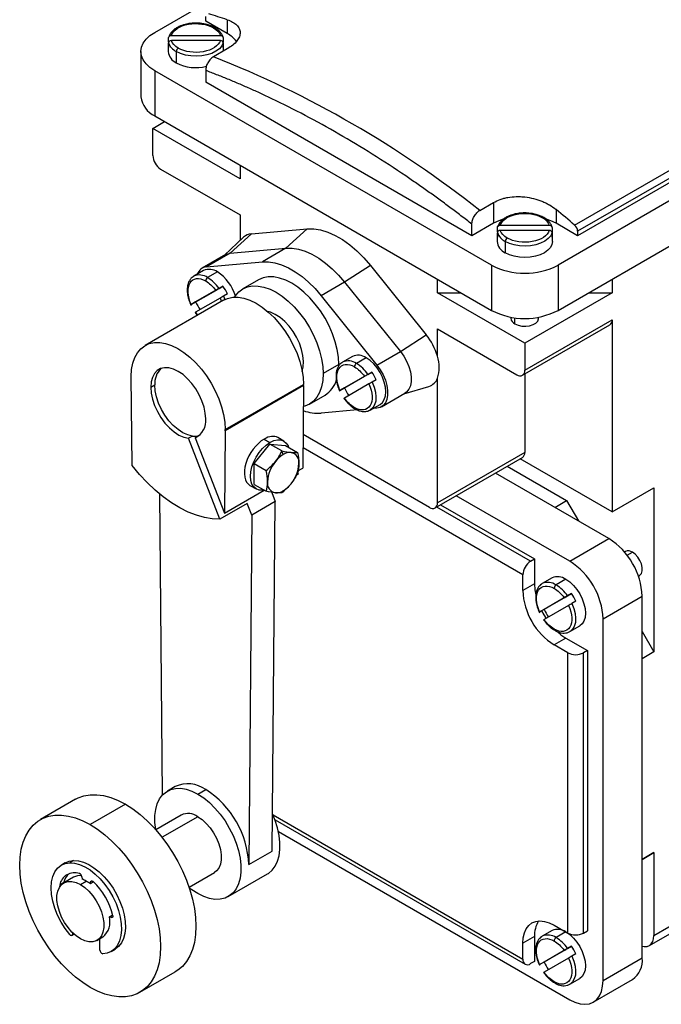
# Model space of a CAD drawing. Header units: millimetres. Extents: x 22 to 956, y 22 to 733.
# Tile 8 of 10: x 737 to 853, y 458 to 636. Entities that reach past the tile are written whole.
import ezdxf

# ---------------------------------------------------------------- set-up
doc = ezdxf.new("R2010")
doc.units = ezdxf.units.MM
doc.header["$LTSCALE"] = 3.5

msp = doc.modelspace()

# ---------------------------------------------------------------- linework, layer by layer
for p, q in [((761.267, 633.908), (810.058, 662.074)), ((770.46, 635.949), (770.46, 636.765)), ((774.349, 633.704), (770.46, 635.949)), ((774.349, 636.193), (774.349, 633.704)), ((764.264, 633.349), (773.12, 633.349)), ((763.692, 631.663), (763.692, 630.438)), ((763.756, 632.125), (763.756, 632.941)), ((763.756, 632.017), (763.756, 631.201)), ((773.12, 632.426), (764.264, 632.426)), ((773.627, 632.941), (773.627, 632.125)), ((773.627, 631.201), (773.627, 632.017)), ((773.692, 630.547), (773.692, 631.663)), ((758.778, 630.438), (758.778, 622.272)), ((765.156, 630.438), (765.156, 628.397)), ((774.349, 630.927), (771.874, 629.498)), ((822.078, 591.863), (761.267, 626.968)), ((761.267, 626.968), (761.267, 618.803)), ((770.46, 627.024), (770.46, 624.927)), ((818.543, 597.169), (770.46, 624.927)), ((882.89, 620.029), (834.099, 591.863)), ((837.093, 599.093), (873.155, 619.911)), ((760.914, 616.557), (763.036, 617.782)), ((761.267, 618.803), (822.078, 583.697)), ((873.697, 618.804), (837.635, 597.986)), ((873.697, 617.988), (837.635, 597.169)), ((760.914, 611.665), (760.914, 616.557)), ((776.692, 607.448), (760.914, 616.557)), ((766.872, 615.567), (766.924, 615.536)), ((766.924, 615.536), (766.924, 615.537)), ((766.924, 615.536), (766.978, 615.506)), ((834.099, 583.697), (882.89, 611.863)), ((762.328, 609.215), (776.692, 600.923)), ((776.692, 609.898), (776.692, 607.448)), ((819.957, 601.74), (822.432, 603.169)), ((822.432, 603.169), (822.432, 599.414)), ((833.746, 601.904), (833.746, 599.414)), ((776.692, 600.923), (776.692, 596.302)), ((822.432, 599.414), (818.543, 597.169)), ((837.635, 597.169), (833.746, 599.414)), ((778.715, 597.51), (788.791, 598.411)), ((788.791, 598.411), (784.955, 594.914)), ((818.543, 597.169), (818.543, 599.266)), ((823.153, 597.835), (823.153, 598.652)), ((823.153, 597.728), (823.153, 596.912)), ((823.66, 599.06), (832.517, 599.06)), ((832.517, 598.137), (823.66, 598.137)), ((833.024, 598.652), (833.024, 597.835)), ((833.024, 596.912), (833.024, 597.728)), ((837.635, 597.986), (837.635, 597.169)), ((777.321, 596.896), (773.887, 593.656)), ((778.715, 597.51), (774.879, 594.013)), ((823.089, 597.374), (823.089, 596.149)), ((824.553, 596.149), (824.553, 594.108)), ((833.089, 596.149), (833.089, 597.374)), ((774.879, 594.013), (770.636, 591.563)), ((774.879, 594.013), (784.955, 594.914)), ((784.955, 594.914), (780.713, 592.464)), ((774.074, 593.764), (769.831, 591.315)), ((770.636, 591.563), (780.713, 592.464)), ((770.081, 590.882), (768.313, 589.861)), ((772.581, 590.634), (770.813, 589.614)), ((800.211, 591.818), (795.562, 588.79)), ((800.211, 591.818), (810.287, 579.283)), ((822.078, 591.863), (822.078, 583.697)), ((834.099, 591.863), (834.099, 583.697)), ((780.016, 589.188), (777.188, 587.555)), ((795.562, 588.79), (791.319, 586.341)), ((795.562, 588.79), (805.638, 576.256)), ((812.311, 586.886), (812.311, 589.336)), ((843.867, 589.336), (843.867, 586.886)), ((767.845, 584.741), (772.274, 587.298)), ((773.588, 588.057), (768.652, 585.207)), ((772.881, 587.649), (773.588, 588.057)), ((828.089, 577.777), (812.311, 586.886)), ((812.311, 586.886), (816.555, 586.886)), ((843.867, 586.886), (828.089, 577.777)), ((839.623, 586.886), (843.867, 586.886)), ((773.652, 585.514), (759.51, 577.35)), ((768.652, 585.207), (767.945, 584.799)), ((773.074, 585.913), (768.645, 583.355)), ((773.074, 585.913), (773.289, 585.304)), ((774.388, 586.671), (773.681, 586.263)), ((773.681, 586.263), (773.93, 585.66)), ((791.319, 586.341), (801.396, 573.806)), ((767.768, 584.696), (767.816, 584.601)), ((769.071, 582.869), (768.645, 583.355)), ((825.589, 582.477), (825.589, 582.268)), ((826.321, 581.247), (826.321, 582.367)), ((828.089, 572.885), (843.867, 581.994)), ((830.589, 582.268), (830.589, 582.477)), ((843.867, 581.994), (843.867, 547.291)), ((812.311, 580.361), (826.675, 572.069)), ((812.311, 575.405), (812.311, 580.361)), ((827.674, 571.97), (843.453, 581.078)), ((805.638, 576.256), (810.287, 579.283)), ((801.396, 573.806), (805.638, 576.256)), ((828.089, 577.777), (828.089, 572.885)), ((796.951, 575.37), (795.183, 574.349)), ((799.451, 575.122), (797.683, 574.102)), ((794.501, 573.897), (791.673, 572.264)), ((794.499, 573.659), (794.501, 573.897)), ((757.164, 555.657), (757.025, 571.758)), ((794.715, 569.229), (799.144, 571.787)), ((800.458, 572.545), (795.523, 569.695)), ((799.751, 572.137), (800.458, 572.545)), ((801.258, 571.16), (800.551, 570.752)), ((812.311, 548.924), (812.311, 571.421)), ((828.089, 572.209), (828.089, 558.032)), ((760.56, 569.815), (761.267, 570.223)), ((773.995, 562.157), (788.137, 570.322)), ((788.137, 570.126), (773.995, 561.962)), ((788.137, 570.126), (788.007, 555.22)), ((794.638, 569.185), (794.687, 569.089)), ((795.523, 569.695), (794.815, 569.287)), ((799.944, 570.401), (795.515, 567.844)), ((806.256, 568.618), (810.78, 569.972)), ((789.187, 566.77), (792.015, 568.403)), ((802.201, 566.276), (806.443, 568.726)), ((797.869, 565.713), (791.319, 565.127)), ((799.916, 565.588), (800.183, 565.689)), ((800.183, 565.689), (799.959, 565.581)), ((800.183, 565.689), (801.951, 566.709)), ((801.396, 566.028), (800.655, 565.962)), ((773.995, 561.962), (773.865, 547.056)), ((768.054, 560.998), (767.347, 560.59)), ((773.022, 545.964), (767.347, 560.59)), ((769.279, 561.107), (768.572, 560.699)), ((768.572, 560.699), (773.865, 547.056)), ((769.345, 561.13), (769.279, 561.107)), ((781.017, 560.454), (782.075, 559.843)), ((784.575, 560.091), (783.507, 560.707)), ((810.896, 548.107), (788.06, 561.29)), ((779.247, 556.013), (782.075, 559.532)), ((784.208, 558.301), (782.075, 559.532)), ((782.075, 559.532), (784.904, 559.279)), ((784.904, 559.279), (787.036, 558.048)), ((827.735, 535.931), (788.039, 558.848)), ((784.46, 557.65), (784.208, 558.301)), ((811.896, 548.008), (827.674, 557.117)), ((828.089, 558.032), (812.311, 548.924)), ((843.867, 547.291), (827.26, 556.878)), ((779.247, 556.013), (781.379, 554.782)), ((779.247, 552.242), (779.247, 556.013)), ((787.134, 554.716), (788.007, 555.22)), ((824.916, 555.524), (835.645, 549.33)), ((787.164, 554.128), (786.868, 553.958)), ((787.062, 554.391), (787.164, 554.128)), ((843.292, 542.463), (822.792, 554.298)), ((778.457, 552.076), (779.575, 551.43)), ((779.247, 552.242), (781.379, 551.011)), ((843.867, 547.291), (851.423, 551.653)), ((851.423, 551.653), (851.423, 522.001)), ((762.651, 496.15), (762.183, 550.495)), ((773.865, 547.056), (781.047, 551.202)), ((782.387, 550.825), (783.03, 549.168)), ((784.208, 550.758), (784.46, 551.117)), ((836.221, 538.381), (815.721, 550.216)), ((777.971, 548.822), (773.022, 545.964)), ((778.787, 546.719), (777.971, 548.822)), ((783.03, 549.168), (778.787, 546.719)), ((782.48, 486.03), (783.03, 549.168)), ((829.149, 538.381), (812.185, 548.175)), ((812.892, 548.583), (829.857, 538.789)), ((833.521, 548.104), (835.645, 549.33)), ((835.645, 549.33), (837.769, 545.652)), ((778.787, 546.719), (778.237, 483.581)), ((836.221, 538.381), (843.292, 542.463)), ((846.284, 540.137), (846.104, 540.033)), ((846.565, 539.454), (847.534, 540.013)), ((829.149, 538.381), (829.857, 538.789)), ((829.857, 538.789), (829.857, 534.298)), ((827.735, 533.074), (827.735, 535.931)), ((833.014, 535.363), (831.246, 534.342)), ((848.604, 535.703), (848.784, 535.807)), ((829.857, 534.298), (827.735, 533.074)), ((831.246, 534.342), (831.045, 534.159)), ((835.513, 535.115), (833.746, 534.095)), ((830.778, 529.222), (835.206, 531.779)), ((836.521, 532.538), (831.585, 529.688)), ((835.813, 532.13), (836.521, 532.538)), ((842.231, 527.971), (849.302, 532.053)), ((849.302, 466.73), (849.302, 532.053)), ((836.006, 530.394), (831.578, 527.836)), ((837.321, 531.152), (836.613, 530.744)), ((831.585, 529.688), (830.878, 529.28)), ((836.245, 525.682), (838.013, 526.702)), ((842.231, 462.648), (842.231, 527.971)), ((849.302, 525.676), (851.423, 522.001)), ((835.513, 524.5), (833.392, 523.276)), ((835.867, 521.847), (833.392, 523.276)), ((835.513, 524.5), (839.403, 522.255)), ((835.867, 471.221), (835.867, 521.847)), ((839.403, 522.255), (838.695, 521.847)), ((838.695, 471.221), (838.695, 521.847)), ((839.403, 522.255), (839.403, 471.63)), ((851.423, 522.001), (849.302, 520.777)), ((764.96, 497.688), (763.546, 496.871)), ((769.045, 496.327), (770.46, 497.143)), ((746.965, 495.382), (740.601, 491.708)), ((755.964, 494.491), (749.6, 490.817)), ((766.046, 492.541), (761.45, 489.888)), ((769.045, 492.244), (762.59, 488.517)), ((782.637, 492.56), (827.735, 466.525)), ((782.982, 491.684), (828.15, 465.61)), ((783.6, 489.554), (836.221, 459.177)), ((851.423, 470.808), (883.243, 489.177)), ((850.595, 468.977), (882.415, 487.346)), ((778.237, 483.581), (782.48, 486.03)), ((849.302, 484.538), (851.423, 485.762)), ((851.423, 485.762), (849.302, 484.537)), ((851.423, 485.762), (851.423, 470.808)), ((745.1, 483.913), (744.393, 483.505)), ((746.605, 484.332), (745.898, 483.924)), ((767.45, 479.495), (772.045, 482.148)), ((744.806, 480.309), (744.099, 479.901)), ((744.806, 480.309), (744.799, 480.275)), ((746.6, 481.315), (744.832, 480.295)), ((747.832, 479.998), (748.893, 480.61)), ((748.097, 481.382), (748.156, 480.961)), ((749.63, 480.11), (749.689, 480.463)), ((750.22, 480.451), (749.63, 480.11)), ((749.975, 480.628), (749.689, 480.463)), ((774.545, 477.818), (781.616, 481.9)), ((753.071, 474.15), (753.661, 474.49)), ((753.406, 474.024), (753.071, 474.15)), ((753.406, 474.024), (753.693, 474.19)), ((746.418, 471.296), (746.418, 471.015)), ((833.014, 471.673), (831.246, 470.652)), ((833.392, 472.65), (835.867, 471.221)), ((835.513, 471.425), (833.746, 470.405)), ((838.695, 471.221), (839.403, 471.63)), ((746.314, 470.787), (746.715, 471.018)), ((746.601, 471.121), (746.418, 471.015)), ((750.832, 469.902), (751.893, 470.515)), ((751.368, 468.158), (751.368, 470.212)), ((829.857, 470.608), (827.735, 469.383)), ((829.857, 470.608), (829.857, 466.117)), ((831.246, 470.652), (831.045, 470.468)), ((753.392, 467.916), (754.1, 468.325)), ((827.735, 466.525), (827.735, 469.383)), ((830.778, 465.532), (835.206, 468.089)), ((836.521, 468.848), (831.585, 465.998)), ((835.813, 468.44), (836.521, 468.848)), ((829.857, 466.117), (829.149, 465.709)), ((831.585, 465.998), (830.878, 465.59)), ((836.006, 466.704), (831.578, 464.146)), ((837.321, 467.462), (836.613, 467.054)), ((842.231, 462.648), (849.302, 466.73)), ((758.599, 460.53), (764.963, 464.204)), ((836.245, 461.992), (838.013, 463.012)), ((840.47, 458.756), (847.541, 462.838))]:
    msp.add_line(p, q)
at = {"flags": 128}
for points in [[(761.267, 626.968), (760.401, 627.554), (759.704, 628.21), (759.194, 628.922), (758.882, 629.67), (758.778, 630.438), (758.882, 631.205), (759.194, 631.954), (759.704, 632.666), (760.401, 633.322), (761.267, 633.908)], [(773.627, 632.017), (773.371, 631.462), (772.928, 630.946), (772.318, 630.492), (771.563, 630.116), (770.695, 629.834), (769.747, 629.658), (768.757, 629.593), (767.764, 629.643), (766.808, 629.805), (765.927, 630.074), (765.156, 630.438)], [(824.189, 600.181), (823.387, 599.885), (822.432, 599.414)], [(833.746, 599.414), (832.791, 599.885), (831.975, 600.186)], [(788.791, 598.411), (789.978, 598.414), (791.226, 598.218), (792.518, 597.826), (793.837, 597.242), (795.165, 596.476), (796.484, 595.536), (797.776, 594.436), (799.024, 593.192), (800.211, 591.818)], [(833.024, 597.728), (832.768, 597.173), (832.325, 596.657), (831.715, 596.203), (830.96, 595.827), (830.092, 595.545), (829.144, 595.369), (828.154, 595.304), (827.161, 595.354), (826.205, 595.516), (825.324, 595.785), (824.553, 596.149)], [(833.089, 596.149), (832.993, 595.586), (832.708, 595.044), (832.246, 594.545), (831.624, 594.108), (830.867, 593.749), (830.002, 593.482), (829.064, 593.318), (828.089, 593.262), (827.113, 593.318), (826.175, 593.482), (825.311, 593.749), (824.553, 594.108)], [(774.074, 593.764), (774.277, 593.865), (774.879, 594.013)], [(784.955, 594.914), (786.058, 594.916), (787.217, 594.735), (788.417, 594.37), (789.642, 593.828), (790.875, 593.116), (792.1, 592.244), (793.301, 591.222), (794.46, 590.066), (795.562, 588.79)], [(780.713, 592.464), (781.815, 592.467), (782.974, 592.285), (784.174, 591.921), (785.399, 591.379), (786.633, 590.667), (787.858, 589.794), (789.058, 588.773), (790.217, 587.617), (791.319, 586.341)], [(768.189, 589.782), (768.281, 589.842), (768.313, 589.861)], [(794.501, 573.897), (794.429, 575.218), (794.212, 576.6), (793.855, 578.02), (793.364, 579.453), (792.748, 580.874), (792.016, 582.26), (791.181, 583.587), (790.259, 584.832), (789.263, 585.974), (788.212, 586.992), (787.123, 587.871), (786.016, 588.594), (784.908, 589.15), (783.82, 589.528), (782.769, 589.723), (781.773, 589.731), (780.85, 589.551), (780.016, 589.188)], [(775.686, 586.074), (775.839, 586.304), (776.456, 587.014), (777.188, 587.555), (778.022, 587.918), (778.945, 588.098), (779.94, 588.09), (780.991, 587.895), (782.08, 587.517), (783.188, 586.961), (784.295, 586.238), (785.384, 585.36), (786.435, 584.341), (787.43, 583.199), (788.353, 581.954), (789.188, 580.628), (789.919, 579.242), (790.536, 577.82), (791.027, 576.387), (791.384, 574.967), (791.6, 573.585), (791.673, 572.264)], [(773.652, 585.514), (774.419, 585.856), (775.336, 586.05), (776.327, 586.056), (777.374, 585.876), (778.46, 585.511), (779.567, 584.969), (780.675, 584.258), (781.766, 583.391), (782.821, 582.382), (783.821, 581.249), (784.75, 580.012), (785.592, 578.69), (786.332, 577.308), (786.958, 575.888), (787.458, 574.455), (787.826, 573.034), (788.053, 571.648), (788.137, 570.322)], [(787.896, 572.682), (788.086, 573.518), (788.135, 574.485), (788.033, 575.533), (787.784, 576.631), (787.395, 577.745), (786.878, 578.841), (786.249, 579.886), (785.528, 580.849), (784.735, 581.699), (783.895, 582.412), (783.033, 582.965), (782.176, 583.342), (781.662, 583.481)], [(826.321, 581.247), (826.891, 581.001), (827.557, 580.857), (828.267, 580.828), (828.962, 580.915), (829.587, 581.112), (830.09, 581.403), (830.431, 581.763), (830.582, 582.165), (830.589, 582.268)], [(757.025, 571.758), (757.087, 573.002), (757.292, 574.143), (757.638, 575.161), (758.119, 576.038), (758.727, 576.76), (759.45, 577.315), (760.277, 577.692), (761.194, 577.886), (762.184, 577.892), (763.232, 577.712), (764.318, 577.347), (765.425, 576.805), (766.533, 576.094), (767.624, 575.227), (768.678, 574.218), (769.679, 573.085), (770.608, 571.848), (771.45, 570.526), (772.19, 569.144), (772.816, 567.724), (773.316, 566.291), (773.684, 564.87), (773.911, 563.484), (773.995, 562.157)], [(805.638, 576.256), (806.24, 575.413), (806.751, 574.5), (807.15, 573.551), (807.425, 572.6), (807.565, 571.681), (807.565, 570.827), (807.425, 570.07), (807.15, 569.436), (806.751, 568.948), (806.443, 568.726)], [(801.951, 566.709), (801.951, 566.71), (802.391, 567.074), (802.717, 567.592), (802.919, 568.241), (802.987, 568.999), (802.919, 569.834), (802.717, 570.716), (802.391, 571.611), (801.951, 572.483), (801.415, 573.3), (800.804, 574.031), (800.141, 574.646), (799.451, 575.122)], [(770.46, 564.1), (770.384, 565.136), (770.161, 566.228), (769.796, 567.341), (769.302, 568.443), (768.691, 569.5), (767.985, 570.479), (767.203, 571.351), (766.369, 572.09), (765.51, 572.673), (764.65, 573.083), (763.817, 573.306), (763.035, 573.336), (762.328, 573.173), (761.718, 572.821), (761.223, 572.29), (760.859, 571.598), (760.635, 570.764), (760.56, 569.815)], [(795.059, 574.27), (795.151, 574.33), (795.183, 574.349)], [(801.396, 573.806), (801.998, 572.964), (802.508, 572.051), (802.908, 571.102), (803.183, 570.151), (803.322, 569.232), (803.322, 568.378), (803.183, 567.62), (802.908, 566.986), (802.508, 566.499), (801.998, 566.175), (801.396, 566.028)], [(791.673, 572.264), (791.6, 571.027), (791.384, 569.895), (791.027, 568.888), (790.536, 568.021), (789.919, 567.312), (789.188, 566.77), (788.353, 566.407), (788.104, 566.338)], [(760.56, 569.815), (760.638, 568.762), (760.868, 567.652), (761.244, 566.52), (761.754, 565.402), (762.382, 564.333), (763.108, 563.346), (763.91, 562.473), (764.761, 561.74), (765.636, 561.171), (766.507, 560.783), (767.347, 560.59)], [(768.054, 560.998), (767.214, 561.192), (766.343, 561.579), (765.468, 562.148), (764.617, 562.881), (763.815, 563.754), (763.089, 564.741), (762.462, 565.81), (761.952, 566.928), (761.575, 568.06), (761.345, 569.17), (761.267, 570.223)], [(800.551, 570.752), (800.904, 569.844), (801.129, 568.943), (801.218, 568.085), (801.166, 567.303), (800.975, 566.63), (800.654, 566.091), (800.215, 565.708), (800.183, 565.689)], [(782.075, 559.843), (782.765, 560.163), (783.428, 560.313), (784.039, 560.289), (784.575, 560.091), (785.015, 559.726), (785.341, 559.208), (785.434, 558.972)], [(780.973, 551.245), (780.722, 551.207), (780.111, 551.232), (779.575, 551.43), (779.135, 551.795), (778.809, 552.312), (778.607, 552.962), (778.54, 553.719), (778.607, 554.555), (778.809, 555.437), (779.135, 556.332), (779.575, 557.204), (780.111, 558.021), (780.722, 558.751), (781.385, 559.366), (782.075, 559.843)], [(773.022, 545.964), (771.655, 546.022), (770.236, 546.259), (768.776, 546.674), (767.288, 547.263), (765.785, 548.021), (764.28, 548.941), (762.785, 550.016), (761.313, 551.236), (759.878, 552.591), (758.491, 554.068), (757.164, 555.657)], [(848.784, 535.807), (848.87, 535.864), (849.142, 536.196), (849.284, 536.671), (849.284, 537.252), (849.142, 537.892), (848.87, 538.538), (848.49, 539.138), (848.032, 539.643), (847.534, 540.013)], [(829.857, 534.298), (829.926, 533.236), (830.09, 532.307)], [(835.513, 535.115), (836.203, 534.639), (836.866, 534.023), (837.478, 533.293), (838.013, 532.476), (838.453, 531.604), (838.78, 530.709), (838.981, 529.827), (839.049, 528.991), (838.981, 528.234), (838.78, 527.584), (838.453, 527.067), (838.013, 526.702), (838.013, 526.702)], [(836.613, 530.744), (836.966, 529.836), (837.192, 528.936), (837.28, 528.078), (837.228, 527.296), (837.038, 526.623), (836.717, 526.084), (836.37, 525.761)], [(831.133, 529.427), (831.513, 528.723), (831.933, 528.042)], [(833.988, 525.623), (834.628, 525.091), (835.513, 524.5)], [(836.37, 525.761), (836.278, 525.701), (836.245, 525.682)], [(746.965, 495.382), (747.447, 495.632), (748.483, 496.002), (749.6, 496.195), (750.787, 496.208), (752.031, 496.042), (753.318, 495.697), (754.633, 495.178), (755.964, 494.491)], [(761.43, 489.91), (761.43, 489.914), (761.285, 491.211), (761.285, 492.437), (761.43, 493.568), (761.716, 494.583), (762.139, 495.464), (762.691, 496.193), (763.361, 496.757), (764.137, 497.146), (765.004, 497.352), (765.947, 497.372), (766.947, 497.205), (767.986, 496.854), (769.045, 496.327)], [(769.045, 496.327), (770.105, 495.632), (771.144, 494.782), (772.144, 493.794), (773.087, 492.686), (773.954, 491.478), (774.73, 490.194), (775.4, 488.856), (775.952, 487.49), (776.374, 486.122), (776.661, 484.776), (776.805, 483.478), (776.805, 482.252), (776.661, 481.121), (776.374, 480.106), (775.952, 479.226), (775.4, 478.497), (774.73, 477.932), (773.954, 477.544), (773.087, 477.337), (772.144, 477.317), (771.144, 477.484), (770.105, 477.835), (769.045, 478.363)], [(755.964, 494.491), (757.294, 493.642), (758.61, 492.642), (759.897, 491.501), (761.141, 490.231), (762.328, 488.848), (763.445, 487.365), (764.481, 485.799), (765.423, 484.167), (766.261, 482.488), (766.987, 480.778), (767.591, 479.059), (768.069, 477.347), (768.414, 475.662), (768.622, 474.022), (768.692, 472.445), (768.622, 470.949), (768.414, 469.55), (768.069, 468.263), (767.591, 467.102), (766.987, 466.081), (766.261, 465.209), (765.423, 464.498), (764.963, 464.204)], [(781.616, 481.9), (781.801, 482.014), (782.471, 482.579), (783.023, 483.308), (783.446, 484.188), (783.732, 485.203), (783.876, 486.334), (783.876, 487.56), (783.732, 488.858), (783.446, 490.204), (783.023, 491.572), (782.539, 492.786)], [(749.6, 461.421), (748.27, 462.27), (746.954, 463.27), (745.667, 464.411), (744.423, 465.681), (743.236, 467.064), (742.119, 468.547), (741.083, 470.113), (740.141, 471.745), (739.303, 473.424), (738.577, 475.133), (737.972, 476.853), (737.495, 478.565), (737.15, 480.25), (736.942, 481.89), (736.872, 483.467), (736.942, 484.963), (737.15, 486.362), (737.495, 487.649), (737.972, 488.81), (738.577, 489.831), (739.303, 490.703), (740.141, 491.414), (741.083, 491.958), (742.119, 492.329), (743.236, 492.521), (744.423, 492.535), (745.667, 492.368), (746.954, 492.023), (748.27, 491.504), (749.6, 490.817)], [(769.045, 492.244), (769.825, 491.71), (770.578, 491.028), (771.279, 490.221), (771.904, 489.315), (772.431, 488.343), (772.843, 487.336), (773.126, 486.33), (773.27, 485.358), (773.27, 484.454), (773.126, 483.648), (772.843, 482.968), (772.431, 482.438), (772.045, 482.148)], [(749.6, 490.817), (750.93, 489.968), (752.246, 488.968), (753.533, 487.827), (754.777, 486.558), (755.964, 485.174), (757.081, 483.691), (758.117, 482.125), (759.059, 480.493), (759.897, 478.814), (760.623, 477.105), (761.227, 475.385), (761.705, 473.673), (762.05, 471.988), (762.258, 470.348), (762.328, 468.771), (762.258, 467.275), (762.05, 465.876), (761.705, 464.589), (761.227, 463.428), (760.623, 462.407), (759.897, 461.536), (759.059, 460.824), (758.117, 460.28), (757.081, 459.909), (755.964, 459.717), (754.777, 459.703), (753.533, 459.87), (752.246, 460.215), (750.93, 460.734), (749.6, 461.421)], [(745.898, 470.955), (745.07, 472.042), (744.333, 473.217), (743.705, 474.45), (743.2, 475.714), (742.83, 476.977), (742.605, 478.211), (742.529, 479.385), (742.605, 480.471), (742.83, 481.444), (743.2, 482.281), (743.705, 482.962), (744.333, 483.47), (745.07, 483.793), (745.898, 483.924)], [(745.1, 483.913), (745.777, 484.201), (746.605, 484.332)], [(745.898, 483.924), (746.768, 483.865), (747.686, 483.623), (748.631, 483.205), (749.582, 482.619), (750.517, 481.879), (751.416, 481.001), (752.258, 480.005), (753.026, 478.913), (753.701, 477.75), (754.269, 476.541), (754.716, 475.313), (755.034, 474.094), (755.214, 472.912), (755.253, 471.792), (755.15, 470.759), (754.908, 469.838), (754.53, 469.047), (754.027, 468.405), (753.41, 467.926), (752.691, 467.622), (751.888, 467.498)], [(746.605, 484.332), (747.475, 484.273), (748.393, 484.031), (749.338, 483.613), (750.289, 483.027), (751.224, 482.287), (752.123, 481.409), (752.965, 480.413), (753.733, 479.321), (754.408, 478.158), (754.976, 476.949), (755.423, 475.721), (755.741, 474.503), (755.921, 473.32), (755.96, 472.2), (755.857, 471.168), (755.615, 470.246), (755.238, 469.455), (754.735, 468.813), (754.117, 468.335), (754.1, 468.325)], [(747.832, 470.199), (747.053, 470.733), (746.3, 471.415), (745.599, 472.222), (744.974, 473.128), (744.446, 474.101), (744.034, 475.107), (743.751, 476.114), (743.608, 477.085), (743.608, 477.989), (743.751, 478.795), (744.034, 479.475), (744.446, 480.005), (744.974, 480.369), (745.599, 480.553), (746.3, 480.552), (747.053, 480.364), (747.832, 479.998)], [(749.689, 480.463), (749.709, 480.532), (749.742, 480.587), (749.789, 480.625), (749.845, 480.645), (749.91, 480.645), (749.98, 480.627), (750.053, 480.589), (750.125, 480.536)], [(747.832, 479.998), (748.612, 479.464), (749.365, 478.782), (750.066, 477.975), (750.69, 477.069), (751.218, 476.096), (751.63, 475.09), (751.913, 474.084), (752.057, 473.112), (752.057, 472.208), (751.913, 471.402), (751.63, 470.722), (751.218, 470.192), (750.69, 469.828), (750.066, 469.644), (749.365, 469.645), (748.612, 469.833), (747.832, 470.199)], [(769.045, 478.363), (767.986, 479.058), (767.435, 479.487)], [(753.687, 474.366), (753.698, 474.277), (753.693, 474.195), (753.674, 474.125), (753.642, 474.069), (753.596, 474.03), (753.54, 474.009), (753.476, 474.007), (753.406, 474.024)], [(827.735, 469.383), (827.805, 470.365), (828.012, 471.242), (828.352, 471.993), (828.816, 472.599), (829.392, 473.046), (830.067, 473.322), (830.824, 473.421), (831.644, 473.339), (832.507, 473.08), (833.392, 472.65)], [(835.513, 471.425), (836.203, 470.948), (836.866, 470.333), (837.478, 469.603), (838.013, 468.786), (838.453, 467.914), (838.78, 467.019), (838.981, 466.137), (839.049, 465.301), (838.981, 464.544), (838.78, 463.894), (838.453, 463.377), (838.013, 463.012), (838.013, 463.012)], [(746.418, 471.015), (746.406, 470.918), (746.372, 470.841), (746.318, 470.788), (746.246, 470.764), (746.163, 470.771), (746.073, 470.806), (745.983, 470.869), (745.898, 470.955)], [(849.302, 468.87), (849.677, 468.799), (850.166, 468.818), (850.595, 468.977), (850.947, 469.269), (851.208, 469.683), (851.369, 470.202), (851.423, 470.808)], [(836.613, 467.054), (836.966, 466.146), (837.192, 465.245), (837.28, 464.387), (837.228, 463.606), (837.038, 462.933), (836.717, 462.394), (836.37, 462.071)], [(836.221, 459.177), (837.161, 458.72), (838.078, 458.444), (838.949, 458.358), (839.753, 458.463), (840.471, 458.756), (841.083, 459.231), (841.576, 459.875), (841.937, 460.673), (842.157, 461.605), (842.231, 462.648)], [(836.37, 462.071), (836.278, 462.011), (836.245, 461.992)]]:
    msp.add_lwpolyline(points, dxfattribs=at)
for centre, radius, start, end in [((756.083, 486.185), 186.411, 51.43839, 68.56699), ((733.431, 511.958), 130.8, 71.77018, 73.30727), ((772.02, 634.52), 0.252, 65.70698, 125.61635), ((771.772, 628.964), 5.395, 37.56819, 61.46736), ((765.383, 631.663), 1.691, 164.15274, 195.84726), ((766.419, 632.968), 2.827, 199.64484, 243.47316), ((772, 631.663), 1.691, 344.15274, 15.84726), ((766.194, 630.687), 2.515, 185.6948, 245.62534), ((765.924, 630.403), 0.768, 122.60548, 177.39452), ((768.707, 635.276), 7.741, 242.70193, 284.17376), ((702.297, 453.45), 189.298, 51.56998, 68.4354), ((763.092, 622.74), 4.34, 186.18746, 245.13268), ((763.984, 611.804), 3.074, 182.60548, 237.39452), ((672.755, 406.855), 252.907, 49.4739, 50.46426), ((831.417, 600.231), 0.252, 65.70698, 125.61635), ((824.78, 597.374), 1.691, 164.15274, 195.84726), ((825.816, 598.679), 2.827, 199.64484, 243.47316), ((831.397, 597.374), 1.691, 344.15274, 15.84726), ((836.07, 597.906), 1.567, 2.93412, 49.23951), ((778.892, 595.218), 2.298, 94.42581, 133.12189), ((825.591, 596.398), 2.515, 185.6948, 245.62534), ((825.321, 596.114), 0.768, 122.60548, 177.39452), ((770.832, 589.567), 2.006, 95.58858, 160.99787), ((771.116, 588.59), 2.515, 54.38242, 114.30712), ((768.402, 584.124), 7.737, 16.25836, 57.30273), ((828.089, 603.355), 12.969, 242.39104, 297.60896), ((769.349, 587.577), 2.508, 54.29144, 114.3981), ((771.227, 588.966), 0.768, 122.60548, 177.39452), ((767.264, 583.808), 6.805, 34.36468, 58.56153), ((766.558, 583.075), 8.616, 24.67264, 35.32736), ((776.482, 588.804), 8.616, 204.67264, 215.32736), ((828.089, 595.19), 12.969, 242.39104, 297.60896), ((826.82, 582.378), 1.236, 185.11548, 246.20466), ((842.916, 581.873), 0.959, 304.05635, 7.25583), ((801.554, 572.261), 11.207, 16.29536, 38.80433), ((796.219, 572.065), 2.508, 54.29144, 114.3981), ((797.986, 573.078), 2.515, 54.38242, 114.30712), ((806.477, 573.413), 6.164, 341.14391, 18.85609), ((765.027, 570.507), 3.77, 134.55423, 184.31002), ((798.097, 573.455), 0.768, 122.60548, 177.39452), ((794.134, 568.296), 6.805, 34.36468, 58.56153), ((827.227, 572.745), 0.873, 230.79671, 9.21404), ((789.505, 572.471), 4.781, 301.6809, 343.84934), ((793.428, 567.563), 8.616, 24.67264, 35.32736), ((810.059, 572.266), 2.405, 287.42655, 339.41434), ((776.822, 570.224), 11.315, 359.50382, 0.49618), ((803.352, 573.292), 8.616, 204.67264, 215.32736), ((790.784, 572.936), 7.827, 249.92583, 273.92177), ((797.567, 566.11), 0.24, 172.74283, 235.95703), ((767.207, 563.681), 3.28, 294.59348, 7.3392), ((762.68, 562.059), 11.315, 359.50382, 0.49618), ((768.42, 563.812), 2.838, 262.5964, 287.62264), ((787.15, 553.192), 5.207, 121.1059, 142.02127), ((785.774, 555.576), 2.454, 87.64224, 122.34928), ((785.553, 556.299), 1.759, 350.74812, 79.45322), ((827.137, 557.911), 0.959, 304.05635, 7.25583), ((787.765, 552.468), 6.14, 140.22793, 177.36071), ((781.156, 556.299), 6.14, 320.22793, 357.36071), ((783.368, 552.468), 1.759, 170.74812, 259.45322), ((781.77, 555.575), 5.207, 301.1059, 322.02127), ((783.147, 553.191), 2.454, 267.64224, 302.34928), ((811.448, 548.784), 0.873, 230.79671, 9.21404), ((836.346, 531.513), 12.967, 2.38686, 57.61314), ((846.804, 539.016), 1.236, 53.8034, 114.88614), ((830.806, 535.792), 3.074, 122.60548, 177.39452), ((829.275, 527.431), 12.967, 2.38686, 57.61314), ((834.049, 533.071), 2.515, 54.38242, 114.30712), ((832.131, 532.825), 1.756, 120.27882, 143.51506), ((832.282, 532.058), 2.508, 54.29144, 114.3981), ((834.16, 533.447), 0.768, 122.60548, 177.39452), ((830.196, 528.289), 6.805, 34.36468, 58.56153), ((839.929, 533.582), 12.205, 182.38686, 237.61314), ((829.491, 527.556), 8.616, 24.67264, 35.32736), ((839.415, 533.285), 8.616, 204.67264, 215.32736), ((833.644, 526.109), 0.253, 174.4805, 233.15272), ((837.281, 524.576), 3.074, 242.60967, 297.39033), ((767.244, 492.71), 5.476, 54.04194, 114.6476), ((761.434, 482.956), 16.815, 2.13204, 57.53714), ((767.291, 489.826), 2.987, 54.03692, 114.65262), ((746.75, 479.423), 2.693, 70.22576, 169.78499), ((747.76, 479.678), 3.021, 131.34846, 167.94951), ((747.376, 481.289), 0.727, 7.30922, 66.92926), ((747.71, 479.288), 2.311, 81.7959, 118.70258), ((746.411, 476.348), 4.932, 59.78848, 69.27843), ((745.677, 475.076), 6.401, 51.863, 59.83762), ((742.463, 471.999), 11.471, 11.90842, 48.09158), ((744.633, 479.798), 0.544, 169.04519, 199.67023), ((749.611, 473.263), 3.572, 309.7031, 14.3728), ((834.644, 470.843), 4.793, 147.61571, 182.81391), ((834.049, 469.381), 2.515, 54.38242, 114.30712), ((832.131, 469.135), 1.756, 120.27882, 143.51506), ((832.282, 468.368), 2.508, 54.29144, 114.3981), ((834.16, 469.757), 0.768, 122.60548, 177.39452), ((830.196, 464.599), 6.805, 34.36468, 58.56153), ((837.281, 473.951), 3.074, 242.60967, 297.39033), ((752.036, 468.149), 0.668, 179.22462, 257.2029), ((829.491, 463.866), 8.616, 24.67264, 35.32736), ((828.597, 466.386), 0.873, 170.78596, 309.20329), ((839.415, 469.595), 8.616, 204.67264, 215.32736), ((845.157, 466.261), 4.172, 304.86125, 6.45093), ((833.644, 462.419), 0.253, 174.4805, 233.15272)]:
    msp.add_arc(centre, radius, start, end)
for start_param, end_param in [(0.7902188, 3.1464945), (0.0049019, 0.7902188)]:
    msp.add_ellipse((780.982, 556.392), major_axis=(2.537, 4.309), ratio=0.5715801, start_param=start_param, end_param=end_param)
for points, knots in [([(873.354, 631.983), (872.236, 632.846), (869.829, 634.703), (866.11, 637.417), (862.203, 640.154), (858.281, 642.771), (854.346, 645.27), (850.403, 647.647), (846.454, 649.901), (842.503, 652.028), (838.553, 654.027), (834.606, 655.898), (830.668, 657.628), (827.495, 658.942), (825.641, 659.629), (825.092, 659.833)], [0, 0, 0, 0, 0.0702355, 0.1512475, 0.2323554, 0.3135503, 0.3948245, 0.4761716, 0.5575863, 0.6390642, 0.7206022, 0.8021976, 0.8838484, 0.9655537, 1, 1, 1, 1]), ([(772.124, 634.749), (771.903, 634.864), (771.482, 635.083), (770.591, 635.373), (769.564, 635.558), (768.513, 635.589), (767.605, 635.518), (766.639, 635.337), (765.751, 635.024), (765.021, 634.621), (764.485, 634.205), (764.032, 633.689), (763.882, 633.295), (763.803, 633.089)], [0, 0, 0, 0, 0.0822452, 0.1568253, 0.2828273, 0.3787154, 0.4488685, 0.5383827, 0.6595205, 0.732317, 0.8132804, 0.9024862, 1, 1, 1, 1]), ([(764.264, 633.349), (764.561, 634.301), (765.75, 635.078), (768.946, 635.655), (770.69, 635.408), (771.874, 634.724)], [0, 0, 0, 0, 0.5, 0.5, 1, 1, 1, 1]), ([(774.349, 636.193), (774.717, 636.072), (775.045, 635.93), (775.476, 635.688), (775.61, 635.602), (775.856, 635.42), (775.97, 635.324), (776.272, 635.025), (776.424, 634.812), (776.633, 634.359), (776.689, 634.117), (776.695, 633.626), (776.647, 633.375), (776.497, 632.992), (776.434, 632.863), (776.283, 632.607), (776.196, 632.481), (775.898, 632.104), (775.651, 631.857), (775.062, 631.374), (774.726, 631.144), (774.349, 630.927)], [0, 0, 0, 0, 0.125, 0.125, 0.1875, 0.1875, 0.25, 0.25, 0.375, 0.375, 0.5, 0.5, 0.625, 0.625, 0.6875, 0.6875, 0.75, 0.75, 0.875, 0.875, 1, 1, 1, 1]), ([(763.756, 632.941), (763.756, 633.05), (763.812, 633.156), (764, 633.306), (764.131, 633.349), (764.264, 633.349)], [0, 0, 0, 0, 0.5, 0.5, 1, 1, 1, 1]), ([(773.61, 633.031), (773.608, 633.043), (773.58, 633.241), (773.379, 633.602), (773.02, 634.082), (772.588, 634.466), (772.253, 634.663), (772.115, 634.743)], [0, 0, 0, 0, 0.0167901, 0.2831674, 0.5513291, 0.8157885, 1, 1, 1, 1]), ([(773.12, 633.349), (773.253, 633.349), (773.383, 633.306), (773.571, 633.156), (773.627, 633.05), (773.627, 632.941)], [0, 0, 0, 0, 0.5, 0.5, 1, 1, 1, 1]), ([(764.264, 632.426), (764.13, 632.426), (764, 632.382), (763.812, 632.232), (763.756, 632.126), (763.756, 632.017)], [0, 0, 0, 0, 0.5, 0.5, 1, 1, 1, 1]), ([(773.12, 632.426), (772.822, 631.474), (771.634, 630.697), (768.438, 630.12), (766.694, 630.367), (765.51, 631.051)], [0, 0, 0, 0, 0.5, 0.5, 1, 1, 1, 1]), ([(773.627, 632.017), (773.627, 632.126), (773.572, 632.232), (773.384, 632.382), (773.253, 632.426), (773.12, 632.426)], [0, 0, 0, 0, 0.5, 0.5, 1, 1, 1, 1]), ([(771.874, 629.498), (771.78, 629.444), (771.687, 629.379), (771.505, 629.232), (771.415, 629.147), (771.243, 628.964), (771.162, 628.866), (771.008, 628.656), (770.935, 628.543), (770.741, 628.201), (770.636, 627.956), (770.496, 627.478), (770.46, 627.241), (770.46, 627.024)], [0, 0, 0, 0, 0.125, 0.125, 0.25, 0.25, 0.375, 0.375, 0.5, 0.5, 0.75, 0.75, 1, 1, 1, 1]), ([(818.543, 599.266), (818.213, 599.522), (817.552, 600.035), (816.56, 600.794), (815.567, 601.546), (814.574, 602.29), (813.579, 603.027), (812.583, 603.756), (811.587, 604.477), (810.589, 605.19), (809.59, 605.895), (808.591, 606.593), (807.591, 607.283), (804.914, 609.107), (800.553, 611.952), (794.501, 615.597), (788.45, 618.939), (783.754, 621.298), (780.411, 622.865), (778.413, 623.769), (776.419, 624.637), (774.428, 625.469), (772.441, 626.269), (771.12, 626.772), (770.46, 627.024)], [0, 0, 0, 0, 0.0208045, 0.0416038, 0.0623989, 0.0831909, 0.1039808, 0.1247698, 0.1455589, 0.1663492, 0.1871418, 0.2079377, 0.2287379, 0.2495437, 0.3747682, 0.5000008, 0.6252254, 0.7504579, 0.7920615, 0.8336483, 0.875227, 0.9168061, 0.9583943, 1, 1, 1, 1]), ([(822.432, 603.169), (822.809, 603.386), (823.217, 603.571), (823.873, 603.802), (824.1, 603.871), (824.567, 603.992), (824.809, 604.045), (825.541, 604.174), (826.043, 604.225), (826.817, 604.247), (827.08, 604.246), (827.605, 604.224), (827.867, 604.204), (828.65, 604.118), (829.168, 604.025), (830.198, 603.767), (830.696, 603.605), (831.412, 603.316), (831.646, 603.212), (832.104, 602.988), (832.328, 602.867), (832.977, 602.487), (833.377, 602.208), (833.746, 601.904)], [0, 0, 0, 0, 0.125, 0.125, 0.1875, 0.1875, 0.25, 0.25, 0.375, 0.375, 0.4375, 0.4375, 0.5, 0.5, 0.625, 0.625, 0.75, 0.75, 0.8125, 0.8125, 0.875, 0.875, 1, 1, 1, 1]), ([(818.543, 599.266), (818.543, 599.375), (818.552, 599.487), (818.587, 599.718), (818.614, 599.837), (818.684, 600.078), (818.727, 600.198), (818.829, 600.436), (818.888, 600.556), (819.018, 600.784), (819.089, 600.894), (819.243, 601.105), (819.326, 601.205), (819.582, 601.479), (819.769, 601.631), (819.957, 601.74)], [0, 0, 0, 0, 0.125, 0.125, 0.25, 0.25, 0.375, 0.375, 0.5, 0.5, 0.625, 0.625, 0.75, 0.75, 1, 1, 1, 1]), ([(831.521, 600.46), (831.3, 600.575), (830.879, 600.794), (829.988, 601.084), (828.961, 601.269), (827.91, 601.3), (827.002, 601.229), (826.036, 601.048), (825.148, 600.735), (824.418, 600.332), (823.882, 599.916), (823.429, 599.4), (823.279, 599.006), (823.2, 598.799)], [0, 0, 0, 0, 0.0822452, 0.1568253, 0.2828273, 0.3787154, 0.4488685, 0.5383827, 0.6595205, 0.732317, 0.8132804, 0.9024862, 1, 1, 1, 1]), ([(823.66, 599.06), (823.958, 600.011), (825.147, 600.789), (828.343, 601.366), (830.087, 601.119), (831.271, 600.435)], [0, 0, 0, 0, 0.5, 0.5, 1, 1, 1, 1]), ([(833.007, 598.742), (833.005, 598.754), (832.977, 598.952), (832.776, 599.313), (832.417, 599.793), (831.985, 600.177), (831.65, 600.373), (831.512, 600.454)], [0, 0, 0, 0, 0.0167901, 0.28316744, 0.55132913, 0.81578855, 1, 1, 1, 1]), ([(823.153, 598.652), (823.153, 598.761), (823.209, 598.867), (823.397, 599.017), (823.527, 599.06), (823.66, 599.06)], [0, 0, 0, 0, 0.5, 0.5, 1, 1, 1, 1]), ([(823.66, 598.137), (823.527, 598.137), (823.397, 598.093), (823.209, 597.943), (823.153, 597.837), (823.153, 597.728)], [0, 0, 0, 0, 0.5, 0.5, 1, 1, 1, 1]), ([(832.517, 598.137), (832.219, 597.185), (831.031, 596.408), (827.835, 595.83), (826.091, 596.078), (824.907, 596.761)], [0, 0, 0, 0, 0.5, 0.5, 1, 1, 1, 1]), ([(832.517, 599.06), (832.65, 599.06), (832.78, 599.017), (832.968, 598.867), (833.024, 598.761), (833.024, 598.652)], [0, 0, 0, 0, 0.5, 0.5, 1, 1, 1, 1]), ([(833.024, 597.728), (833.024, 597.837), (832.969, 597.943), (832.781, 598.093), (832.65, 598.137), (832.517, 598.137)], [0, 0, 0, 0, 0.5, 0.5, 1, 1, 1, 1]), ([(767.845, 584.741), (767.17, 586.254), (767.091, 587.763), (768.189, 589.552), (769.276, 589.685), (770.46, 589.001)], [0, 0, 0, 0, 0.5, 0.5, 1, 1, 1, 1]), ([(768.174, 589.751), (768.061, 589.67), (767.794, 589.48), (767.493, 589.035), (767.26, 588.477), (767.14, 587.852), (767.12, 587.195), (767.19, 586.511), (767.329, 585.869), (767.519, 585.29), (767.655, 584.915), (767.753, 584.726), (767.768, 584.696)], [0, 0, 0, 0, 0.0915524, 0.2158112, 0.3409011, 0.4642645, 0.5838789, 0.6977775, 0.8160006, 0.9032745, 0.9846399, 1, 1, 1, 1]), ([(772.274, 587.298), (772.34, 587.337), (772.443, 587.396), (772.667, 587.525), (772.787, 587.595), (772.881, 587.649)], [0, 0, 0, 0, 0.5, 0.5, 1, 1, 1, 1]), ([(773.681, 586.263), (773.587, 586.209), (773.467, 586.14), (773.243, 586.011), (773.14, 585.951), (773.074, 585.913)], [0, 0, 0, 0, 0.5, 0.5, 1, 1, 1, 1]), ([(767.766, 584.695), (767.766, 584.695), (767.758, 584.691), (767.786, 584.707), (767.828, 584.731), (767.845, 584.741)], [0, 0, 0, 0, 0.0640007, 0.6132955, 1, 1, 1, 1]), ([(768.645, 583.355), (768.619, 583.34), (768.573, 583.314), (768.57, 583.312), (768.568, 583.311)], [0, 0, 0, 0, 0.5658981, 1, 1, 1, 1]), ([(768.569, 583.312), (768.594, 583.274), (768.686, 583.13), (768.82, 582.962), (768.931, 582.838), (768.96, 582.806)], [0, 0, 0, 0, 0.2066126, 0.7897882, 1, 1, 1, 1]), ([(794.715, 569.229), (794.04, 570.742), (793.961, 572.252), (795.059, 574.041), (796.146, 574.173), (797.33, 573.49)], [0, 0, 0, 0, 0.5, 0.5, 1, 1, 1, 1]), ([(795.044, 574.239), (794.931, 574.158), (794.664, 573.968), (794.363, 573.523), (794.13, 572.965), (794.01, 572.34), (793.99, 571.683), (794.06, 570.999), (794.199, 570.357), (794.389, 569.778), (794.525, 569.404), (794.623, 569.215), (794.638, 569.185)], [0, 0, 0, 0, 0.0915524, 0.2158112, 0.3409011, 0.4642645, 0.5838789, 0.6977775, 0.8160006, 0.9032745, 0.9846399, 1, 1, 1, 1]), ([(799.144, 571.787), (799.21, 571.825), (799.313, 571.884), (799.537, 572.014), (799.657, 572.083), (799.751, 572.137)], [0, 0, 0, 0, 0.5, 0.5, 1, 1, 1, 1]), ([(794.636, 569.184), (794.636, 569.183), (794.629, 569.179), (794.656, 569.195), (794.698, 569.219), (794.715, 569.229)], [0, 0, 0, 0, 0.0640007, 0.6132955, 1, 1, 1, 1]), ([(799.944, 570.401), (800.619, 568.888), (800.698, 567.379), (799.6, 565.59), (798.514, 565.457), (797.33, 566.141)], [0, 0, 0, 0, 0.5, 0.5, 1, 1, 1, 1]), ([(800.551, 570.752), (800.457, 570.697), (800.337, 570.628), (800.113, 570.499), (800.01, 570.439), (799.944, 570.401)], [0, 0, 0, 0, 0.5, 0.5, 1, 1, 1, 1]), ([(795.515, 567.844), (795.489, 567.829), (795.443, 567.802), (795.44, 567.8), (795.438, 567.799)], [0, 0, 0, 0, 0.5658981, 1, 1, 1, 1]), ([(795.44, 567.8), (795.464, 567.762), (795.556, 567.618), (795.793, 567.33), (796.141, 566.929), (796.583, 566.513), (797.016, 566.165), (797.307, 565.994), (797.434, 565.919)], [0, 0, 0, 0, 0.04527076, 0.17304998, 0.38313957, 0.59795314, 0.82535003, 1, 1, 1, 1]), ([(797.433, 565.912), (797.678, 565.787), (798.17, 565.537), (798.897, 565.398), (799.495, 565.405), (799.804, 565.54), (799.916, 565.588)], [0, 0, 0, 0, 0.2775075, 0.5580643, 0.8407218, 1, 1, 1, 1]), ([(830.778, 529.222), (830.103, 530.735), (830.024, 532.244), (831.122, 534.034), (832.208, 534.166), (833.392, 533.482)], [0, 0, 0, 0, 0.5, 0.5, 1, 1, 1, 1]), ([(831.045, 534.159), (830.885, 534.032), (830.441, 533.679), (830.151, 532.874), (830.044, 531.941), (830.103, 531.076), (830.313, 530.103), (830.592, 529.436), (830.736, 529.092)], [0, 0, 0, 0, 0.1368852, 0.38026, 0.5189659, 0.6685406, 0.8288957, 1, 1, 1, 1]), ([(835.206, 531.779), (835.273, 531.818), (835.375, 531.877), (835.599, 532.006), (835.719, 532.076), (835.813, 532.13)], [0, 0, 0, 0, 0.5, 0.5, 1, 1, 1, 1]), ([(836.006, 530.394), (836.681, 528.881), (836.76, 527.371), (835.663, 525.582), (834.576, 525.45), (833.392, 526.133)], [0, 0, 0, 0, 0.5, 0.5, 1, 1, 1, 1]), ([(836.613, 530.744), (836.519, 530.69), (836.4, 530.621), (836.176, 530.492), (836.073, 530.432), (836.006, 530.394)], [0, 0, 0, 0, 0.5, 0.5, 1, 1, 1, 1]), ([(830.703, 529.179), (830.7, 529.177), (830.69, 529.171), (830.718, 529.187), (830.76, 529.212), (830.778, 529.222)], [0, 0, 0, 0, 0.1651335, 0.6550782, 1, 1, 1, 1]), ([(831.578, 527.836), (831.552, 527.821), (831.506, 527.795), (831.502, 527.793), (831.501, 527.792)], [0, 0, 0, 0, 0.5658981, 1, 1, 1, 1]), ([(831.502, 527.793), (831.526, 527.755), (831.619, 527.611), (831.855, 527.322), (832.204, 526.921), (832.645, 526.506), (833.078, 526.158), (833.37, 525.987), (833.496, 525.912)], [0, 0, 0, 0, 0.0452708, 0.17305, 0.3831396, 0.5979531, 0.82535, 1, 1, 1, 1]), ([(833.496, 525.912), (833.539, 525.885), (833.755, 525.749), (834.154, 525.583), (834.689, 525.43), (835.228, 525.384), (835.755, 525.462), (836.156, 525.599), (836.34, 525.754), (836.385, 525.792)], [0, 0, 0, 0, 0.0426082, 0.2139315, 0.3883307, 0.5658425, 0.7477706, 0.9381107, 1, 1, 1, 1]), ([(830.778, 465.532), (830.103, 467.045), (830.024, 468.554), (831.122, 470.343), (832.208, 470.476), (833.392, 469.792)], [0, 0, 0, 0, 0.5, 0.5, 1, 1, 1, 1]), ([(831.045, 470.468), (830.885, 470.341), (830.441, 469.989), (830.151, 469.184), (830.044, 468.251), (830.103, 467.386), (830.313, 466.413), (830.592, 465.746), (830.736, 465.402)], [0, 0, 0, 0, 0.1368852, 0.38026, 0.5189659, 0.6685406, 0.8288957, 1, 1, 1, 1]), ([(835.206, 468.089), (835.273, 468.128), (835.375, 468.187), (835.599, 468.316), (835.719, 468.385), (835.813, 468.44)], [0, 0, 0, 0, 0.5, 0.5, 1, 1, 1, 1]), ([(836.006, 466.704), (836.681, 465.191), (836.76, 463.681), (835.663, 461.892), (834.576, 461.76), (833.392, 462.443)], [0, 0, 0, 0, 0.5, 0.5, 1, 1, 1, 1]), ([(836.613, 467.054), (836.519, 467), (836.4, 466.931), (836.176, 466.801), (836.073, 466.742), (836.006, 466.704)], [0, 0, 0, 0, 0.5, 0.5, 1, 1, 1, 1]), ([(830.703, 465.488), (830.7, 465.487), (830.69, 465.481), (830.718, 465.497), (830.76, 465.522), (830.778, 465.532)], [0, 0, 0, 0, 0.1651335, 0.6550782, 1, 1, 1, 1]), ([(831.578, 464.146), (831.552, 464.131), (831.506, 464.105), (831.502, 464.103), (831.501, 464.102)], [0, 0, 0, 0, 0.5658981, 1, 1, 1, 1]), ([(831.502, 464.102), (831.526, 464.065), (831.619, 463.921), (831.855, 463.632), (832.204, 463.231), (832.645, 462.815), (833.078, 462.468), (833.37, 462.296), (833.496, 462.222)], [0, 0, 0, 0, 0.0452708, 0.17305, 0.3831396, 0.5979531, 0.82535, 1, 1, 1, 1]), ([(833.496, 462.222), (833.539, 462.195), (833.755, 462.058), (834.154, 461.893), (834.689, 461.74), (835.228, 461.694), (835.755, 461.772), (836.156, 461.908), (836.34, 462.064), (836.385, 462.102)], [0, 0, 0, 0, 0.04260818, 0.21393146, 0.38833067, 0.56584245, 0.74777064, 0.9381107, 1, 1, 1, 1])]:
    msp.add_open_spline(points, degree=3, knots=knots)
for points in [[(771.874, 634.724), (772.522, 634.35), (772.957, 633.87), (773.12, 633.349)], [(765.51, 631.051), (764.861, 631.425), (764.427, 631.905), (764.264, 632.426)], [(831.271, 600.435), (831.919, 600.061), (832.354, 599.581), (832.517, 599.06)], [(824.907, 596.761), (824.258, 597.136), (823.824, 597.616), (823.66, 598.137)], [(770.46, 589.001), (771.108, 588.627), (771.741, 588.033), (772.274, 587.298)], [(767.945, 584.799), (767.866, 584.753), (767.808, 584.719), (767.781, 584.704)], [(797.33, 573.49), (797.978, 573.115), (798.611, 572.521), (799.144, 571.787)], [(794.815, 569.287), (794.736, 569.241), (794.678, 569.208), (794.651, 569.192)], [(797.33, 566.141), (796.681, 566.515), (796.048, 567.109), (795.515, 567.844)], [(783.046, 556.396), (783.529, 556.996), (783.9, 557.637), (784.208, 558.301)], [(784.208, 558.301), (784.824, 558.17), (785.392, 558.072), (785.875, 558.028)], [(785.875, 558.028), (786.357, 557.985), (786.728, 558), (787.036, 558.048)], [(787.036, 558.048), (787.19, 557.343), (787.289, 556.66), (787.289, 556.016)], [(781.379, 554.782), (781.995, 555.268), (782.563, 555.795), (783.046, 556.396)], [(787.289, 556.016), (787.289, 555.373), (787.19, 554.804), (787.036, 554.276)], [(781.632, 552.751), (781.632, 553.394), (781.533, 554.077), (781.379, 554.782)], [(787.036, 554.276), (786.728, 553.613), (786.357, 552.972), (785.875, 552.371)], [(781.379, 551.011), (781.533, 551.538), (781.632, 552.107), (781.632, 552.751)], [(785.875, 552.371), (785.392, 551.771), (784.824, 551.244), (784.208, 550.758)], [(783.046, 550.738), (782.563, 550.782), (781.995, 550.88), (781.379, 551.011)], [(784.208, 550.758), (783.9, 550.71), (783.529, 550.695), (783.046, 550.738)], [(833.392, 533.482), (834.041, 533.108), (834.674, 532.514), (835.206, 531.779)], [(830.878, 529.28), (830.798, 529.234), (830.741, 529.2), (830.713, 529.185)], [(833.392, 526.133), (832.744, 526.508), (832.111, 527.102), (831.578, 527.836)], [(833.392, 469.792), (834.041, 469.418), (834.674, 468.824), (835.206, 468.089)], [(830.878, 465.59), (830.798, 465.544), (830.741, 465.51), (830.713, 465.495)], [(833.392, 462.443), (832.744, 462.818), (832.111, 463.412), (831.578, 464.146)]]:
    msp.add_open_spline(points, degree=3)

doc.saveas('drawing.dxf')
